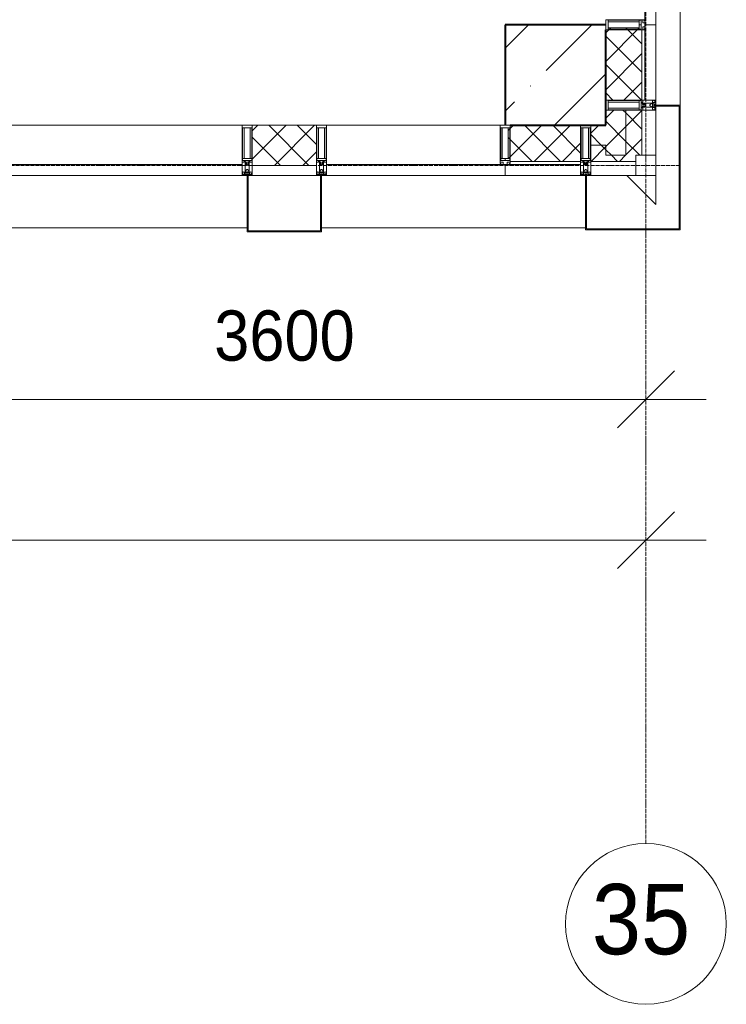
# Model space of a CAD drawing. Header units: millimetres. Extents: x -816133 to 919604, y 87941 to 147341.
# Tile 129 of 201: x -5169 to -1652, y 116400 to 121299. Entities that reach past the tile are written whole.
import ezdxf

# ---------------------------------------------------------------- set-up
doc = ezdxf.new("R2010")
doc.units = ezdxf.units.MM
doc.linetypes.add('ADSK_Линия сетки', pattern=[25, 20, -2.5, 0, -2.5])
doc.linetypes.add('Линия сетки', pattern=[25, 20, -2.5, 0, -2.5])
for name, color, linetype, lineweight in [('A-010-D_DIM', 7, 'Continuous', 9), ('A-200-M_WALL', 7, 'Continuous', 18), ('A-200-M_WALL_PAT', 7, 'Continuous', 40), ('A-214-M_CURT_WALL', 7, 'Continuous', 18), ('A-215-M_CURT_PANEL', 7, 'Continuous', 18), ('A-280-M_COLUMN', 7, 'Continuous', 18), ('S-280-M_COLUMN', 7, 'Continuous', 18), ('Z-030-M_GRID', 7, 'Continuous', 9), ('Z-033_T_GRIDREF', 7, 'Continuous', 20), ('Z-060-M_DETAIL', 7, 'Continuous', 18), ('СС-011-ПОЖ-СИГНАЛИЗАЦИЯ', 1, 'Continuous', 30)]:
    doc.layers.add(name, color=color, linetype=linetype, lineweight=lineweight)
doc.styles.add('Arial', font='arial.ttf', dxfattribs={"width": 0.9, "height": 700})
doc.styles.add('Arial_3', font='arial.ttf', dxfattribs={"width": 0.9, "height": 500})

# ---------------------------------------------------------------- blocks, each defined once
blk = doc.blocks.new('10эт')
at = {"color": 9, "linetype": 'ByBlock', "lineweight": 15}
for p, q in [((358110.3, 118145.2), (358393.1, 118428)), ((358110.3, 117445.2), (358393.1, 117728))]:
    blk.add_line(p, q, dxfattribs=at)
at = {"layer": 'A-010-D_DIM', "color": 9, "lineweight": 20}
for p, q in [((354351.7, 118286.6), (358551.7, 118286.6)), ((358251.7, 118086.6), (358251.7, 117986.6)), ((311151.7, 117586.6), (358551.7, 117586.6)), ((358251.7, 117386.6), (358251.7, 117286.6))]:
    blk.add_line(p, q, dxfattribs=at)
at = {"layer": 'A-200-M_WALL', "color": 9, "lineweight": 9}
for p, q in [((358301.7, 120151.1), (358246.7, 120151.1)), ((358246.7, 119776.1), (358246.7, 120137.1)), ((358301.7, 119776.1), (358301.7, 120151.1)), ((358051.7, 120126.1), (358051.7, 119776.1)), ((358231.7, 119776.1), (358231.7, 120126.1)), ((358051.7, 119776.1), (358301.7, 119776.1)), ((358051.7, 119726.1), (358051.7, 119651.1)), ((358231.7, 119726.1), (358051.7, 119726.1)), ((358151.7, 119501.1), (358151.7, 119726.1)), ((358231.7, 119501.1), (358231.7, 119726.1)), ((356611.7, 119651.1), (356291.7, 119651.1)), ((356291.7, 119651.1), (356291.7, 119451.1)), ((356611.7, 119451.1), (356611.7, 119651.1)), ((357926.7, 119651.1), (357576.7, 119651.1)), ((357926.7, 119401.1), (357926.7, 119651.1)), ((358051.7, 119651.1), (357976.7, 119651.1)), ((357976.7, 119651.1), (357976.7, 119471.1)), ((358051.7, 119551.1), (357976.7, 119551.1)), ((358051.7, 119501.1), (358051.7, 119551.1)), ((358051.7, 119551.1), (358051.7, 119501.1)), ((358151.7, 119501.1), (358051.7, 119501.1)), ((358051.7, 119501.1), (358151.7, 119501.1)), ((358201.7, 119471.1), (358201.7, 119501.1)), ((358201.7, 119501.1), (358231.7, 119501.1)), ((356291.7, 119451.1), (356611.7, 119451.1)), ((357551.7, 119456.1), (357551.7, 119401.1)), ((357926.7, 119456.1), (357565.7, 119456.1)), ((357926.7, 119471.1), (357576.7, 119471.1)), ((357976.7, 119471.1), (358201.7, 119471.1)), ((357551.7, 119401.1), (357926.7, 119401.1))]:
    blk.add_line(p, q, dxfattribs=at)
at = {"layer": 'A-200-M_WALL_PAT', "color": 9, "linetype": 'Continuous', "lineweight": 5}
for p, q in [((358051.7, 120110.1), (358077.8, 120136.2)), ((358051.7, 119968.6), (358217.8, 120134.7)), ((358231.7, 120056.1), (358151.7, 120136.2)), ((358231.7, 119914.7), (358051.7, 120094.7)), ((358051.7, 119827.2), (358231.7, 120007.2)), ((358228.9, 119776.1), (358051.7, 119953.3)), ((358142, 119776.1), (358231.7, 119865.8)), ((358087.5, 119776.1), (358051.7, 119811.9)), ((358051.7, 119685.8), (358092, 119726.1)), ((358151.7, 119711.9), (358137.5, 119726.1)), ((358151.7, 119644.4), (358231.7, 119724.4)), ((358231.7, 119631.9), (358151.7, 119711.9)), ((356291.7, 119622.8), (356319.9, 119651.1)), ((356291.7, 119481.4), (356461.3, 119651.1)), ((356574, 119451.1), (356374, 119651.1)), ((356402.8, 119451.1), (356602.8, 119651.1)), ((356611.7, 119554.8), (356515.5, 119651.1)), ((357566.6, 119625), (357592.7, 119651.1)), ((357568.1, 119485), (357734.1, 119651.1)), ((357826.8, 119471.1), (357646.8, 119651.1)), ((357695.6, 119471.1), (357875.6, 119651.1)), ((357926.7, 119512.6), (357788.3, 119651.1)), ((357976.7, 119610.8), (358017, 119651.1)), ((358151.7, 119570.4), (358051.7, 119670.4)), ((358051.7, 119544.4), (358151.7, 119644.4)), ((356432.6, 119451.1), (356291.7, 119592)), ((358029.7, 119551.1), (357976.7, 119604)), ((357685.4, 119471.1), (357566.6, 119589.8)), ((357837, 119471.1), (357926.7, 119560.8)), ((357978.4, 119471.1), (358051.7, 119544.4)), ((358051.7, 119529), (358029.7, 119551.1)), ((358151.7, 119502.9), (358231.7, 119582.9)), ((358221.1, 119501.1), (358151.7, 119570.4)), ((356544.2, 119451.1), (356611.7, 119518.6)), ((358079.7, 119501.1), (358051.7, 119529)), ((358109.7, 119471.1), (358079.7, 119501.1)), ((358119.8, 119471.1), (358149.8, 119501.1)), ((358149.8, 119501.1), (358151.7, 119502.9))]:
    blk.add_line(p, q, dxfattribs=at)
at = {"layer": 'A-214-M_CURT_WALL', "color": 9, "lineweight": 5, "extrusion": (0, 0, -1)}
for p, q in [((358228.2, 120176.1), (358064.4, 120176.1)), ((358064.4, 120126.1), (358228.2, 120126.1)), ((358301.7, 119776.1), (358051.7, 119776.1)), ((358051.7, 119776.1), (358051.7, 119726.1)), ((358301.7, 119726.1), (358301.7, 119776.1)), ((358051.7, 119726.1), (358301.7, 119726.1)), ((356241.7, 119651.1), (356241.7, 119401.1)), ((356291.7, 119651.1), (356241.7, 119651.1)), ((356291.7, 119401.1), (356291.7, 119651.1)), ((356611.7, 119651.1), (356611.7, 119401.1)), ((356661.7, 119651.1), (356611.7, 119651.1)), ((356661.7, 119401.1), (356661.7, 119651.1)), ((357926.7, 119651.1), (357926.7, 119401.1)), ((357976.7, 119651.1), (357926.7, 119651.1)), ((357976.7, 119401.1), (357976.7, 119651.1)), ((357526.7, 119638.4), (357526.7, 119474.6)), ((357576.7, 119474.6), (357576.7, 119638.4)), ((358301.7, 119501.1), (358201.7, 119501.1)), ((358201.7, 119501.1), (358201.7, 119401.1)), ((358301.7, 119401.1), (358301.7, 119501.1)), ((356241.7, 119401.1), (356266.7, 119401.1)), ((356271.7, 119401.1), (356291.7, 119401.1)), ((356611.7, 119401.1), (356631.7, 119401.1)), ((356636.7, 119401.1), (356661.7, 119401.1)), ((357926.7, 119401.1), (357976.7, 119401.1)), ((358201.7, 119401.1), (358301.7, 119401.1))]:
    blk.add_line(p, q, dxfattribs=at)
at = {"layer": 'A-214-M_CURT_WALL', "color": 9, "lineweight": 5}
for p, q in [((358301.7, 119501.1), (358301.7, 119726.1)), ((356241.7, 119651.1), (354929.2, 119651.1)), ((357526.7, 119651.1), (356661.7, 119651.1)), ((358201.7, 119401.1), (357976.7, 119401.1))]:
    blk.add_line(p, q, dxfattribs=at)
at = {"layer": 'A-215-M_CURT_PANEL', "color": 9, "lineweight": 5}
for p, q in [((358246.7, 120941.1), (358246.7, 120165.1)), ((358301.7, 120151.1), (358301.7, 120941.1)), ((358246.7, 120151.1), (358301.7, 120151.1)), ((356241.7, 119456.1), (354929.2, 119456.1)), ((356241.7, 119401.1), (356241.7, 119456.1)), ((357537.7, 119456.1), (356661.7, 119456.1)), ((356661.7, 119456.1), (356661.7, 119401.1)), ((357551.7, 119401.1), (357551.7, 119456.1)), ((354929.2, 119401.1), (356241.7, 119401.1)), ((356661.7, 119401.1), (357551.7, 119401.1))]:
    blk.add_line(p, q, dxfattribs=at)
at = {"layer": 'A-280-M_COLUMN', "color": 9, "lineweight": 5}
for p, q in [((358421.7, 119751.1), (358421.7, 120966.1)), ((356266.7, 119401.1), (356271.7, 119401.1)), ((356266.7, 119121.1), (356266.7, 119401.1)), ((356271.7, 119401.1), (356271.7, 119126.1)), ((356611.7, 119401.1), (356291.7, 119401.1)), ((356631.7, 119401.1), (356636.7, 119401.1)), ((356631.7, 119126.1), (356631.7, 119401.1)), ((356636.7, 119401.1), (356636.7, 119121.1)), ((358301.7, 119256.1), (358156.7, 119401.1)), ((358301.7, 119401.1), (358301.7, 119256.1)), ((354904.2, 119141.1), (356266.7, 119141.1)), ((356636.7, 119121.1), (356266.7, 119121.1)), ((356271.7, 119126.1), (356631.7, 119126.1)), ((356636.7, 119141.1), (357951.7, 119141.1))]:
    blk.add_line(p, q, dxfattribs=at)
at = {"layer": 'A-280-M_COLUMN', "color": 9, "lineweight": 9}
for p, q in [((358301.7, 119751.1), (358301.7, 119746.1)), ((358421.7, 119751.1), (358301.7, 119751.1)), ((358301.7, 119746.1), (358416.7, 119746.1)), ((358416.7, 119746.1), (358416.7, 119136.1)), ((358421.7, 119136.1), (358421.7, 119751.1)), ((357956.7, 119401.1), (357951.7, 119401.1)), ((357951.7, 119401.1), (357951.7, 119131.1)), ((357956.7, 119136.1), (357956.7, 119401.1)), ((357951.7, 119131.1), (358421.7, 119131.1)), ((358416.7, 119136.1), (357956.7, 119136.1)), ((358421.7, 119131.1), (358421.7, 119136.1))]:
    blk.add_line(p, q, dxfattribs=at)
at = {"layer": 'S-280-M_COLUMN', "color": 9, "linetype": 'Continuous', "lineweight": 9}
for p, q in [((357551.7, 120035), (357667.7, 120151.1)), ((357754.7, 119923.7), (357982.1, 120151.1)), ((357796.4, 119651.1), (358051.7, 119906.4)), ((357676.1, 119845.1), (357678.4, 119847.4)), ((357551.7, 119720.7), (357597.5, 119766.5))]:
    blk.add_line(p, q, dxfattribs=at)
at = {"layer": 'S-280-M_COLUMN', "color": 9, "lineweight": 40}
for p, q in [((358051.7, 120151.1), (357551.7, 120151.1)), ((357551.7, 120151.1), (357551.7, 119651.1)), ((358051.7, 119651.1), (358051.7, 120126.1)), ((357576.7, 119651.1), (358051.7, 119651.1))]:
    blk.add_line(p, q, dxfattribs=at)
at = {"layer": 'Z-030-M_GRID', "color": 9, "linetype": 'Линия сетки'}
blk.add_line((358251.7, 116076.8), (358251.7, 137026.1), dxfattribs=at)
at = {"layer": 'Z-030-M_GRID', "color": 9, "linetype": 'ADSK_Линия сетки'}
blk.add_line((358421.7, 119451.1), (308438.4, 119451.1), dxfattribs=at)
at = {"layer": 'Z-033_T_GRIDREF', "color": 9}
for start, end in [(0, 180), (180, 0)]:
    blk.add_arc((358251.7, 115676.8), 400, start, end, dxfattribs=at)
at = {"layer": 'Z-060-M_DETAIL', "color": 9, "lineweight": 5, "extrusion": (0, 0, -1)}
for p, q in [((358051.7, 120151.1), (358051.7, 120176.1)), ((358051.7, 120176.1), (358064.4, 120176.1)), ((358236.5, 120176.1), (358051.7, 120176.1)), ((358051.7, 120176.1), (358051.7, 120151.1)), ((358051.7, 120126.1), (358051.7, 120151.1)), ((358051.7, 120126.1), (358051.7, 120151.1)), ((358064.4, 120174.1), (358064.4, 120151.1)), ((358064.4, 120174.1), (358064.4, 120151.1)), ((358064.4, 120174.1), (358228.2, 120174.1)), ((358064.4, 120151.1), (358064.4, 120166)), ((358064.4, 120166), (358217.8, 120166)), ((358217.8, 120166), (358064.4, 120166)), ((358064.4, 120136.2), (358064.4, 120151.1)), ((358064.4, 120151.1), (358064.4, 120128.1)), ((358064.4, 120128.1), (358064.4, 120151.1)), ((358217.8, 120136.2), (358064.4, 120136.2)), ((358217.8, 120136.2), (358064.4, 120136.2)), ((358217.8, 120151.1), (358217.8, 120174.1)), ((358217.8, 120174.1), (358228.2, 120174.1)), ((358217.8, 120151.1), (358217.8, 120174.1)), ((358217.8, 120166), (358217.8, 120151.1)), ((358217.8, 120151.1), (358217.8, 120136.2)), ((358217.8, 120128.1), (358217.8, 120151.1)), ((358217.8, 120151.1), (358228.2, 120151.1)), ((358217.8, 120151.1), (358217.8, 120128.1)), ((358228.2, 120151.1), (358217.8, 120151.1)), ((358228.2, 120176.1), (358236.5, 120176.1)), ((358228.2, 120174.1), (358228.2, 120151.1)), ((358228.2, 120151.1), (358228.2, 120174.1)), ((358228.2, 120151.6), (358228.2, 120174.1)), ((358228.2, 120151.1), (358228.2, 120128.1)), ((358228.2, 120128.1), (358228.2, 120151.1)), ((358228.2, 120150.6), (358228.2, 120128.1)), ((358236.5, 120176.1), (358241.5, 120176.1)), ((358236.5, 120161.1), (358236.5, 120176.1)), ((358236.5, 120176.1), (358241.5, 120176.1)), ((358236.5, 120176.1), (358236.5, 120161.1)), ((358236.5, 120161.1), (358236.5, 120176.1)), ((358246.7, 120161.1), (358236.5, 120161.1)), ((358236.5, 120161.1), (358246.7, 120161.1)), ((358246.7, 120161.1), (358236.5, 120161.1)), ((358236.5, 120141.1), (358246.7, 120141.1)), ((358236.5, 120126.1), (358236.5, 120141.1)), ((358246.7, 120141.1), (358236.5, 120141.1)), ((358236.5, 120141.1), (358236.5, 120126.1)), ((358236.5, 120141.1), (358236.5, 120126.1)), ((358246.7, 120141.1), (358236.5, 120141.1)), ((358246.7, 120161.1), (358246.7, 120165.1)), ((358246.7, 120165.1), (358246.7, 120161.1)), ((358246.7, 120161.1), (358246.7, 120151.1)), ((358246.7, 120151.1), (358246.7, 120161.1)), ((358246.7, 120151.1), (358246.7, 120141.1)), ((358246.7, 120151.1), (358246.7, 120141.1)), ((358246.7, 120141.1), (358246.7, 120137.1)), ((358246.7, 120141.1), (358246.7, 120137.1)), ((358064.4, 120126.1), (358051.7, 120126.1)), ((358236.5, 120126.1), (358051.7, 120126.1)), ((358064.4, 120128.1), (358228.2, 120128.1)), ((358228.2, 120128.1), (358217.8, 120128.1)), ((358236.5, 120126.1), (358228.2, 120126.1)), ((358236.5, 120126.1), (358241.5, 120126.1)), ((358241.5, 120126.1), (358236.5, 120126.1)), ((358236.5, 119776.1), (358051.7, 119776.1)), ((358051.7, 119776.1), (358051.7, 119751.1)), ((358051.7, 119726.1), (358051.7, 119751.1)), ((358064.4, 119774.1), (358064.4, 119751.1)), ((358064.4, 119774.1), (358228.2, 119774.1)), ((358217.8, 119766), (358064.4, 119766)), ((358064.4, 119728.1), (358064.4, 119751.1)), ((358217.8, 119751.1), (358217.8, 119774.1)), ((358217.8, 119751.1), (358217.8, 119728.1)), ((358228.2, 119751.6), (358228.2, 119774.1)), ((358228.2, 119750.6), (358228.2, 119728.1)), ((358230.5, 119765.1), (358236.5, 119765.1)), ((358230.5, 119761.1), (358230.5, 119765.1)), ((358248.7, 119761.1), (358230.5, 119761.1)), ((358230.5, 119741.1), (358230.5, 119737.1)), ((358248.7, 119741.1), (358230.5, 119741.1)), ((358236.5, 119758.1), (358234.5, 119756.9)), ((358234.5, 119755.2), (358234.5, 119756.9)), ((358234.5, 119755.2), (358236.7, 119754)), ((358234.5, 119746.9), (358236.7, 119748.1)), ((358234.5, 119746.9), (358234.5, 119745.2)), ((358236.5, 119744), (358234.5, 119745.2)), ((358236.5, 119765.1), (358236.5, 119776.1)), ((358236.5, 119758.1), (358247.1, 119758.1)), ((358236.5, 119744), (358247.1, 119744)), ((358236.7, 119754), (358247.1, 119754)), ((358236.7, 119748.1), (358247.1, 119748.1)), ((358248.7, 119759.8), (358247.1, 119758.1)), ((358248.7, 119752.4), (358247.1, 119754)), ((358248.7, 119749.8), (358247.1, 119748.1)), ((358248.7, 119742.4), (358247.1, 119744)), ((358248.7, 119759.8), (358248.7, 119761.1)), ((358248.7, 119761.1), (358284.7, 119761.1)), ((358248.7, 119751.1), (358248.7, 119752.4)), ((358248.7, 119751.1), (358248.7, 119749.8)), ((358248.7, 119742.4), (358248.7, 119741.1)), ((358248.7, 119741.1), (358284.7, 119741.1)), ((358278.7, 119759.6), (358271.7, 119752.6)), ((358271.7, 119752.6), (358271.7, 119751.1)), ((358271.7, 119749.5), (358271.7, 119751.1)), ((358278.7, 119742.6), (358271.7, 119749.5)), ((358283.3, 119759.6), (358278.7, 119759.6)), ((358283.3, 119742.6), (358278.7, 119742.6)), ((358283.3, 119758.6), (358283.3, 119759.6)), ((358284.7, 119758.6), (358283.3, 119758.6)), ((358283.3, 119743.6), (358283.3, 119742.6)), ((358284.7, 119743.6), (358283.3, 119743.6)), ((358283.7, 119758.4), (358285.1, 119758.4)), ((358283.7, 119753.7), (358283.7, 119758.4)), ((358283.7, 119753.7), (358284.9, 119753.7)), ((358283.7, 119748.4), (358284.9, 119748.4)), ((358283.7, 119748.4), (358283.7, 119743.7)), ((358283.7, 119743.7), (358285.1, 119743.7)), ((358284.1, 119770), (358285.7, 119772.4)), ((358285.1, 119769.4), (358284.1, 119770)), ((358284.7, 119773.4), (358284.7, 119774.9)), ((358284.7, 119774.9), (358287.1, 119774.9)), ((358284.7, 119773.4), (358285.7, 119773.4)), ((358284.7, 119761.1), (358284.7, 119758.6)), ((358284.7, 119741.1), (358284.7, 119743.6)), ((358284.9, 119753.7), (358284.9, 119751.1)), ((358284.9, 119748.4), (358284.9, 119751.1)), ((358286.9, 119751.1), (358284.9, 119751.1)), ((358286.9, 119751.1), (358284.9, 119751.1)), ((358285.1, 119758.4), (358285.1, 119769.4)), ((358285.1, 119743.7), (358285.1, 119732.7)), ((358285.7, 119773.4), (358285.7, 119772.4)), ((358292.7, 119763.3), (358286.9, 119763.3)), ((358286.9, 119763.3), (358286.9, 119751.1)), ((358286.9, 119738.9), (358286.9, 119751.1)), ((358292.7, 119738.9), (358286.9, 119738.9)), ((358287.1, 119774.9), (358287.5, 119776.1)), ((358291.1, 119773.6), (358287.1, 119774.9)), ((358301.7, 119776.1), (358287.5, 119776.1)), ((358294.1, 119763.7), (358290.3, 119762.4)), ((358290.5, 119761.6), (358290.3, 119762.3)), ((358290.5, 119740.6), (358290.3, 119739.8)), ((358294.1, 119738.4), (358290.3, 119739.7)), ((358300.2, 119761.6), (358290.5, 119761.6)), ((358300.2, 119740.6), (358290.5, 119740.6)), ((358291.1, 119773.6), (358291.8, 119774.8)), ((358291.6, 119774.3), (358293.7, 119773.6)), ((358300.4, 119774.8), (358291.8, 119774.8)), ((358293.7, 119773.6), (358297.2, 119773.6)), ((358293.7, 119751.1), (358293.7, 119755.9)), ((358300.2, 119755.9), (358293.7, 119755.9)), ((358301.7, 119751.1), (358293.7, 119751.1)), ((358293.7, 119751.1), (358293.7, 119746.3)), ((358301.7, 119751.1), (358293.7, 119751.1)), ((358300.2, 119746.3), (358293.7, 119746.3)), ((358294.1, 119763.7), (358294.8, 119762.9)), ((358294.1, 119738.4), (358294.8, 119739.3)), ((358297.2, 119764.2), (358294.5, 119763.2)), ((358297.2, 119737.9), (358294.5, 119738.9)), ((358300.4, 119762.9), (358294.8, 119762.9)), ((358300.4, 119739.3), (358294.8, 119739.3)), ((358297.2, 119772.4), (358295.2, 119772.4)), ((358295.2, 119772.4), (358295.2, 119765.3)), ((358295.2, 119765.3), (358297.2, 119765.3)), ((358297.2, 119772.4), (358297.2, 119773.6)), ((358297.2, 119764.2), (358297.2, 119765.3)), ((358300.2, 119755.9), (358300.2, 119761.6)), ((358300.2, 119746.3), (358300.2, 119740.6)), ((358300.4, 119774.8), (358300.4, 119762.9)), ((358300.4, 119727.4), (358300.4, 119739.3)), ((358301.7, 119776.1), (358301.7, 119751.1)), ((358301.7, 119726.1), (358301.7, 119751.1)), ((358236.5, 119726.1), (358051.7, 119726.1)), ((358217.8, 119736.2), (358064.4, 119736.2)), ((358064.4, 119728.1), (358228.2, 119728.1)), ((358230.5, 119737.1), (358236.5, 119737.1)), ((358236.5, 119737.1), (358236.5, 119726.1)), ((358285.1, 119732.7), (358284.1, 119732.1)), ((358284.1, 119732.1), (358285.7, 119729.7)), ((358284.7, 119728.7), (358285.7, 119728.7)), ((358284.7, 119728.7), (358284.7, 119727.2)), ((358284.7, 119727.2), (358287.1, 119727.2)), ((358285.7, 119728.7), (358285.7, 119729.7)), ((358291.1, 119728.5), (358287.1, 119727.2)), ((358287.1, 119727.2), (358287.5, 119726.1)), ((358301.7, 119726.1), (358287.5, 119726.1)), ((358291.1, 119728.5), (358291.8, 119727.4)), ((358291.6, 119727.8), (358293.7, 119728.6)), ((358300.4, 119727.4), (358291.8, 119727.4)), ((358293.7, 119728.6), (358297.2, 119728.6)), ((358295.2, 119729.8), (358295.2, 119736.9)), ((358295.2, 119736.9), (358297.2, 119736.9)), ((358297.2, 119729.8), (358295.2, 119729.8)), ((358297.2, 119737.9), (358297.2, 119736.9)), ((358297.2, 119729.8), (358297.2, 119728.6))]:
    blk.add_line(p, q, dxfattribs=at)
at = {"layer": 'Z-060-M_DETAIL', "color": 9, "lineweight": 5}
for p, q in [((356241.7, 119466.3), (356241.7, 119651.1)), ((356241.7, 119651.1), (356266.7, 119651.1)), ((356291.7, 119651.1), (356266.7, 119651.1)), ((356291.7, 119466.3), (356291.7, 119651.1)), ((356611.7, 119466.3), (356611.7, 119651.1)), ((356611.7, 119651.1), (356636.7, 119651.1)), ((356661.7, 119651.1), (356636.7, 119651.1)), ((356661.7, 119466.3), (356661.7, 119651.1)), ((357551.7, 119651.1), (357526.7, 119651.1)), ((357526.7, 119651.1), (357526.7, 119638.4)), ((357526.7, 119466.3), (357526.7, 119651.1)), ((357526.7, 119651.1), (357551.7, 119651.1)), ((357576.7, 119651.1), (357551.7, 119651.1)), ((357576.7, 119651.1), (357551.7, 119651.1)), ((357576.7, 119638.4), (357576.7, 119651.1)), ((357576.7, 119466.3), (357576.7, 119651.1)), ((357926.7, 119466.3), (357926.7, 119651.1)), ((357926.7, 119651.1), (357951.7, 119651.1)), ((357976.7, 119651.1), (357951.7, 119651.1)), ((357976.7, 119466.3), (357976.7, 119651.1)), ((356243.7, 119638.4), (356266.7, 119638.4)), ((356243.7, 119638.4), (356243.7, 119474.6)), ((356251.8, 119485), (356251.8, 119638.4)), ((356289.7, 119638.4), (356266.7, 119638.4)), ((356281.6, 119485), (356281.6, 119638.4)), ((356289.7, 119638.4), (356289.7, 119474.6)), ((356613.7, 119638.4), (356636.7, 119638.4)), ((356613.7, 119638.4), (356613.7, 119474.6)), ((356621.8, 119485), (356621.8, 119638.4)), ((356659.7, 119638.4), (356636.7, 119638.4)), ((356651.6, 119485), (356651.6, 119638.4)), ((356659.7, 119638.4), (356659.7, 119474.6)), ((357528.7, 119638.4), (357551.7, 119638.4)), ((357528.7, 119638.4), (357551.7, 119638.4)), ((357528.7, 119638.4), (357528.7, 119474.6)), ((357551.7, 119638.4), (357536.8, 119638.4)), ((357536.8, 119638.4), (357536.8, 119485)), ((357536.8, 119485), (357536.8, 119638.4)), ((357566.6, 119638.4), (357551.7, 119638.4)), ((357551.7, 119638.4), (357574.7, 119638.4)), ((357574.7, 119638.4), (357551.7, 119638.4)), ((357566.6, 119485), (357566.6, 119638.4)), ((357566.6, 119485), (357566.6, 119638.4)), ((357574.7, 119638.4), (357574.7, 119474.6)), ((357928.7, 119638.4), (357951.7, 119638.4)), ((357928.7, 119638.4), (357928.7, 119474.6)), ((357936.8, 119485), (357936.8, 119638.4)), ((357974.7, 119638.4), (357951.7, 119638.4)), ((357966.6, 119485), (357966.6, 119638.4)), ((357974.7, 119638.4), (357974.7, 119474.6)), ((356252.7, 119466.3), (356241.7, 119466.3)), ((356266.7, 119485), (356243.7, 119485)), ((356266.2, 119474.6), (356243.7, 119474.6)), ((356252.7, 119472.3), (356252.7, 119466.3)), ((356256.7, 119472.3), (356252.7, 119472.3)), ((356256.7, 119454.1), (356256.7, 119472.3)), ((356258, 119454.1), (356256.7, 119454.1)), ((356256.7, 119454.1), (356256.7, 119418.1)), ((356258, 119454.1), (356259.7, 119455.7)), ((356259.7, 119466.3), (356260.9, 119468.3)), ((356259.7, 119466.3), (356259.7, 119455.7)), ((356262.6, 119468.3), (356260.9, 119468.3)), ((356262.6, 119468.3), (356263.8, 119466.1)), ((356263.8, 119466.1), (356263.8, 119455.7)), ((356265.4, 119454.1), (356263.8, 119455.7)), ((356266.7, 119454.1), (356265.4, 119454.1)), ((356266.7, 119485), (356289.7, 119485)), ((356266.7, 119454.1), (356268, 119454.1)), ((356267.2, 119474.6), (356289.7, 119474.6)), ((356268, 119454.1), (356269.6, 119455.7)), ((356270.9, 119468.3), (356269.6, 119466.1)), ((356269.6, 119466.1), (356269.6, 119455.7)), ((356270.9, 119468.3), (356272.6, 119468.3)), ((356273.8, 119466.3), (356272.6, 119468.3)), ((356273.8, 119466.3), (356273.8, 119455.7)), ((356275.4, 119454.1), (356273.8, 119455.7)), ((356275.4, 119454.1), (356276.7, 119454.1)), ((356276.7, 119472.3), (356280.7, 119472.3)), ((356276.7, 119454.1), (356276.7, 119472.3)), ((356276.7, 119454.1), (356276.7, 119418.1)), ((356280.7, 119472.3), (356280.7, 119466.3)), ((356280.7, 119466.3), (356291.7, 119466.3)), ((356622.7, 119466.3), (356611.7, 119466.3)), ((356636.7, 119485), (356613.7, 119485)), ((356636.2, 119474.6), (356613.7, 119474.6)), ((356622.7, 119472.3), (356622.7, 119466.3)), ((356626.7, 119472.3), (356622.7, 119472.3)), ((356626.7, 119454.1), (356626.7, 119472.3)), ((356628, 119454.1), (356626.7, 119454.1)), ((356626.7, 119454.1), (356626.7, 119418.1)), ((356628, 119454.1), (356629.7, 119455.7)), ((356629.7, 119466.3), (356630.9, 119468.3)), ((356629.7, 119466.3), (356629.7, 119455.7)), ((356632.6, 119468.3), (356630.9, 119468.3)), ((356632.6, 119468.3), (356633.8, 119466.1)), ((356633.8, 119466.1), (356633.8, 119455.7)), ((356635.4, 119454.1), (356633.8, 119455.7)), ((356636.7, 119454.1), (356635.4, 119454.1)), ((356636.7, 119485), (356659.7, 119485)), ((356636.7, 119454.1), (356638, 119454.1)), ((356637.2, 119474.6), (356659.7, 119474.6)), ((356638, 119454.1), (356639.6, 119455.7)), ((356640.9, 119468.3), (356639.6, 119466.1)), ((356639.6, 119466.1), (356639.6, 119455.7)), ((356640.9, 119468.3), (356642.6, 119468.3)), ((356643.8, 119466.3), (356642.6, 119468.3)), ((356643.8, 119466.3), (356643.8, 119455.7)), ((356645.4, 119454.1), (356643.8, 119455.7)), ((356645.4, 119454.1), (356646.7, 119454.1)), ((356646.7, 119472.3), (356650.7, 119472.3)), ((356646.7, 119454.1), (356646.7, 119472.3)), ((356646.7, 119454.1), (356646.7, 119418.1)), ((356650.7, 119472.3), (356650.7, 119466.3)), ((356650.7, 119466.3), (356661.7, 119466.3)), ((357526.7, 119474.6), (357526.7, 119466.3)), ((357526.7, 119466.3), (357526.7, 119461.3)), ((357541.7, 119466.3), (357526.7, 119466.3)), ((357526.7, 119466.3), (357526.7, 119461.3)), ((357526.7, 119466.3), (357541.7, 119466.3)), ((357541.7, 119466.3), (357526.7, 119466.3)), ((357551.7, 119485), (357528.7, 119485)), ((357528.7, 119485), (357528.7, 119474.6)), ((357551.7, 119485), (357528.7, 119485)), ((357528.7, 119474.6), (357551.7, 119474.6)), ((357551.7, 119474.6), (357528.7, 119474.6)), ((357551.2, 119474.6), (357528.7, 119474.6)), ((357536.8, 119485), (357551.7, 119485)), ((357541.7, 119456.1), (357537.7, 119456.1)), ((357537.7, 119456.1), (357541.7, 119456.1)), ((357541.7, 119456.1), (357541.7, 119466.3)), ((357541.7, 119466.3), (357541.7, 119456.1)), ((357541.7, 119456.1), (357541.7, 119466.3)), ((357541.7, 119456.1), (357551.7, 119456.1)), ((357551.7, 119456.1), (357541.7, 119456.1)), ((357551.7, 119485), (357566.6, 119485)), ((357574.7, 119485), (357551.7, 119485)), ((357551.7, 119485), (357551.7, 119474.6)), ((357551.7, 119485), (357574.7, 119485)), ((357551.7, 119474.6), (357551.7, 119485)), ((357551.7, 119474.6), (357574.7, 119474.6)), ((357574.7, 119474.6), (357551.7, 119474.6)), ((357551.7, 119456.1), (357561.7, 119456.1)), ((357551.7, 119456.1), (357561.7, 119456.1)), ((357552.2, 119474.6), (357574.7, 119474.6)), ((357561.7, 119466.3), (357561.7, 119456.1)), ((357576.7, 119466.3), (357561.7, 119466.3)), ((357561.7, 119456.1), (357561.7, 119466.3)), ((357561.7, 119466.3), (357576.7, 119466.3)), ((357561.7, 119466.3), (357576.7, 119466.3)), ((357561.7, 119456.1), (357561.7, 119466.3)), ((357561.7, 119456.1), (357565.7, 119456.1)), ((357561.7, 119456.1), (357565.7, 119456.1)), ((357574.7, 119474.6), (357574.7, 119485)), ((357576.7, 119466.3), (357576.7, 119474.6)), ((357576.7, 119466.3), (357576.7, 119461.3)), ((357576.7, 119461.3), (357576.7, 119466.3)), ((357937.7, 119466.3), (357926.7, 119466.3)), ((357951.7, 119485), (357928.7, 119485)), ((357951.2, 119474.6), (357928.7, 119474.6)), ((357937.7, 119472.3), (357937.7, 119466.3)), ((357941.7, 119472.3), (357937.7, 119472.3)), ((357941.7, 119454.1), (357941.7, 119472.3)), ((357943, 119454.1), (357941.7, 119454.1)), ((357941.7, 119454.1), (357941.7, 119418.1)), ((357943, 119454.1), (357944.7, 119455.7)), ((357944.7, 119466.3), (357945.9, 119468.3)), ((357944.7, 119466.3), (357944.7, 119455.7)), ((357947.6, 119468.3), (357945.9, 119468.3)), ((357947.6, 119468.3), (357948.8, 119466.1)), ((357948.8, 119466.1), (357948.8, 119455.7)), ((357950.4, 119454.1), (357948.8, 119455.7)), ((357951.7, 119454.1), (357950.4, 119454.1)), ((357951.7, 119485), (357974.7, 119485)), ((357951.7, 119454.1), (357953, 119454.1)), ((357952.2, 119474.6), (357974.7, 119474.6)), ((357953, 119454.1), (357954.6, 119455.7)), ((357955.9, 119468.3), (357954.6, 119466.1)), ((357954.6, 119466.1), (357954.6, 119455.7)), ((357955.9, 119468.3), (357957.6, 119468.3)), ((357958.8, 119466.3), (357957.6, 119468.3)), ((357958.8, 119466.3), (357958.8, 119455.7)), ((357960.4, 119454.1), (357958.8, 119455.7)), ((357960.4, 119454.1), (357961.7, 119454.1)), ((357961.7, 119472.3), (357965.7, 119472.3)), ((357961.7, 119454.1), (357961.7, 119472.3)), ((357961.7, 119454.1), (357961.7, 119418.1)), ((357965.7, 119472.3), (357965.7, 119466.3)), ((357965.7, 119466.3), (357976.7, 119466.3)), ((356242.9, 119415.6), (356241.7, 119415.3)), ((356241.7, 119401.1), (356241.7, 119415.3)), ((356241.7, 119401.1), (356266.7, 119401.1)), ((356244.4, 119418.1), (356242.9, 119418.1)), ((356242.9, 119418.1), (356242.9, 119415.6)), ((356244.2, 119411.6), (356242.9, 119415.6)), ((356244.2, 119411.6), (356243, 119410.9)), ((356243, 119402.4), (356243, 119410.9)), ((356243, 119402.4), (356254.9, 119402.4)), ((356243.5, 119411.2), (356244.2, 119409)), ((356244.2, 119409), (356244.2, 119405.5)), ((356245.4, 119405.5), (356244.2, 119405.5)), ((356244.4, 119418.1), (356244.4, 119417.1)), ((356244.4, 119417.1), (356245.4, 119417.1)), ((356247.7, 119418.7), (356245.4, 119417.1)), ((356245.4, 119405.5), (356245.4, 119407.6)), ((356245.4, 119407.6), (356252.5, 119407.6)), ((356248.3, 119417.7), (356247.7, 119418.7)), ((356259.3, 119417.7), (356248.3, 119417.7)), ((356252.5, 119407.6), (356252.5, 119405.5)), ((356253.5, 119405.5), (356252.5, 119405.5)), ((356253.5, 119405.5), (356254.5, 119408.3)), ((356254, 119408.7), (356255.4, 119412.4)), ((356254, 119408.7), (356254.9, 119407.9)), ((356254.5, 119410.1), (356254.5, 119415.9)), ((356254.5, 119415.9), (356266.7, 119415.9)), ((356254.9, 119402.4), (356254.9, 119407.9)), ((356256.2, 119412.3), (356255.5, 119412.4)), ((356256.2, 119402.6), (356256.2, 119412.3)), ((356261.9, 119402.6), (356256.2, 119402.6)), ((356256.7, 119418.1), (356259.2, 119418.1)), ((356258.2, 119424), (356265.2, 119431)), ((356258.2, 119419.5), (356258.2, 119424)), ((356259.2, 119419.5), (356258.2, 119419.5)), ((356259.2, 119418.1), (356259.2, 119419.5)), ((356259.3, 119419.1), (356259.3, 119417.7)), ((356264.1, 119419.1), (356259.3, 119419.1)), ((356266.7, 119409.1), (356261.9, 119409.1)), ((356261.9, 119402.6), (356261.9, 119409.1)), ((356264.1, 119419.1), (356264.1, 119417.9)), ((356264.1, 119417.9), (356266.7, 119417.9)), ((356265.2, 119431), (356266.7, 119431)), ((356268.2, 119431), (356266.7, 119431)), ((356269.3, 119417.9), (356266.7, 119417.9)), ((356266.7, 119415.9), (356266.7, 119417.9)), ((356266.7, 119415.9), (356266.7, 119417.9)), ((356278.9, 119415.9), (356266.7, 119415.9)), ((356266.7, 119401.1), (356266.7, 119409.1)), ((356266.7, 119409.1), (356271.5, 119409.1)), ((356266.7, 119401.1), (356266.7, 119409.1)), ((356291.7, 119401.1), (356266.7, 119401.1)), ((356275.2, 119424), (356268.2, 119431)), ((356269.3, 119419.1), (356269.3, 119417.9)), ((356269.3, 119419.1), (356274.1, 119419.1)), ((356271.5, 119402.6), (356271.5, 119409.1)), ((356271.5, 119402.6), (356277.2, 119402.6)), ((356274.1, 119419.1), (356274.1, 119417.7)), ((356274.1, 119417.7), (356285.1, 119417.7)), ((356274.2, 119419.5), (356275.2, 119419.5)), ((356274.2, 119418.1), (356274.2, 119419.5)), ((356276.7, 119418.1), (356274.2, 119418.1)), ((356275.2, 119419.5), (356275.2, 119424)), ((356277.2, 119412.3), (356278, 119412.4)), ((356277.2, 119402.6), (356277.2, 119412.3)), ((356279.4, 119408.7), (356278.1, 119412.4)), ((356279.4, 119408.7), (356278.5, 119407.9)), ((356278.5, 119402.4), (356278.5, 119407.9)), ((356290.4, 119402.4), (356278.5, 119402.4)), ((356278.9, 119410.1), (356278.9, 119415.9)), ((356279.9, 119405.5), (356278.9, 119408.3)), ((356279.9, 119405.5), (356280.9, 119405.5)), ((356288, 119407.6), (356280.9, 119407.6)), ((356280.9, 119407.6), (356280.9, 119405.5)), ((356285.1, 119417.7), (356285.7, 119418.7)), ((356285.7, 119418.7), (356288, 119417.1)), ((356289, 119417.1), (356288, 119417.1)), ((356288, 119405.5), (356288, 119407.6)), ((356288, 119405.5), (356289.2, 119405.5)), ((356289, 119418.1), (356289, 119417.1)), ((356289, 119418.1), (356290.6, 119418.1)), ((356289.2, 119411.6), (356290.6, 119415.6)), ((356289.2, 119411.6), (356290.4, 119410.9)), ((356289.9, 119411.2), (356289.2, 119409)), ((356289.2, 119409), (356289.2, 119405.5)), ((356290.4, 119402.4), (356290.4, 119410.9)), ((356290.6, 119418.1), (356290.6, 119415.6)), ((356290.6, 119415.6), (356291.7, 119415.3)), ((356291.7, 119401.1), (356291.7, 119415.3)), ((356612.9, 119415.6), (356611.7, 119415.3)), ((356611.7, 119401.1), (356611.7, 119415.3)), ((356611.7, 119401.1), (356636.7, 119401.1)), ((356614.4, 119418.1), (356612.9, 119418.1)), ((356612.9, 119418.1), (356612.9, 119415.6)), ((356614.2, 119411.6), (356612.9, 119415.6)), ((356614.2, 119411.6), (356613, 119410.9)), ((356613, 119402.4), (356613, 119410.9)), ((356613, 119402.4), (356624.9, 119402.4)), ((356613.5, 119411.2), (356614.2, 119409)), ((356614.2, 119409), (356614.2, 119405.5)), ((356615.4, 119405.5), (356614.2, 119405.5)), ((356614.4, 119418.1), (356614.4, 119417.1)), ((356614.4, 119417.1), (356615.4, 119417.1)), ((356617.7, 119418.7), (356615.4, 119417.1)), ((356615.4, 119405.5), (356615.4, 119407.6)), ((356615.4, 119407.6), (356622.5, 119407.6)), ((356618.3, 119417.7), (356617.7, 119418.7)), ((356629.3, 119417.7), (356618.3, 119417.7)), ((356622.5, 119407.6), (356622.5, 119405.5)), ((356623.5, 119405.5), (356622.5, 119405.5)), ((356623.5, 119405.5), (356624.5, 119408.3)), ((356624, 119408.7), (356625.4, 119412.4)), ((356624, 119408.7), (356624.9, 119407.9)), ((356624.5, 119410.1), (356624.5, 119415.9)), ((356624.5, 119415.9), (356636.7, 119415.9)), ((356624.9, 119402.4), (356624.9, 119407.9)), ((356626.2, 119412.3), (356625.5, 119412.4)), ((356626.2, 119402.6), (356626.2, 119412.3)), ((356631.9, 119402.6), (356626.2, 119402.6)), ((356626.7, 119418.1), (356629.2, 119418.1)), ((356628.2, 119424), (356635.2, 119431)), ((356628.2, 119419.5), (356628.2, 119424)), ((356629.2, 119419.5), (356628.2, 119419.5)), ((356629.2, 119418.1), (356629.2, 119419.5)), ((356629.3, 119419.1), (356629.3, 119417.7)), ((356634.1, 119419.1), (356629.3, 119419.1)), ((356636.7, 119409.1), (356631.9, 119409.1)), ((356631.9, 119402.6), (356631.9, 119409.1)), ((356634.1, 119419.1), (356634.1, 119417.9)), ((356634.1, 119417.9), (356636.7, 119417.9)), ((356635.2, 119431), (356636.7, 119431)), ((356638.2, 119431), (356636.7, 119431)), ((356639.3, 119417.9), (356636.7, 119417.9)), ((356636.7, 119415.9), (356636.7, 119417.9)), ((356636.7, 119415.9), (356636.7, 119417.9)), ((356648.9, 119415.9), (356636.7, 119415.9)), ((356636.7, 119401.1), (356636.7, 119409.1)), ((356636.7, 119409.1), (356641.5, 119409.1)), ((356636.7, 119401.1), (356636.7, 119409.1)), ((356661.7, 119401.1), (356636.7, 119401.1)), ((356645.2, 119424), (356638.2, 119431)), ((356639.3, 119419.1), (356639.3, 119417.9)), ((356639.3, 119419.1), (356644.1, 119419.1)), ((356641.5, 119402.6), (356641.5, 119409.1)), ((356641.5, 119402.6), (356647.2, 119402.6)), ((356644.1, 119419.1), (356644.1, 119417.7)), ((356644.1, 119417.7), (356655.1, 119417.7)), ((356644.2, 119419.5), (356645.2, 119419.5)), ((356644.2, 119418.1), (356644.2, 119419.5)), ((356646.7, 119418.1), (356644.2, 119418.1)), ((356645.2, 119419.5), (356645.2, 119424)), ((356647.2, 119412.3), (356648, 119412.4)), ((356647.2, 119402.6), (356647.2, 119412.3)), ((356649.4, 119408.7), (356648.1, 119412.4)), ((356649.4, 119408.7), (356648.5, 119407.9)), ((356648.5, 119402.4), (356648.5, 119407.9)), ((356660.4, 119402.4), (356648.5, 119402.4)), ((356648.9, 119410.1), (356648.9, 119415.9)), ((356649.9, 119405.5), (356648.9, 119408.3)), ((356649.9, 119405.5), (356650.9, 119405.5)), ((356658, 119407.6), (356650.9, 119407.6)), ((356650.9, 119407.6), (356650.9, 119405.5)), ((356655.1, 119417.7), (356655.7, 119418.7)), ((356655.7, 119418.7), (356658, 119417.1)), ((356659, 119417.1), (356658, 119417.1)), ((356658, 119405.5), (356658, 119407.6)), ((356658, 119405.5), (356659.2, 119405.5)), ((356659, 119418.1), (356659, 119417.1)), ((356659, 119418.1), (356660.6, 119418.1)), ((356659.2, 119411.6), (356660.6, 119415.6)), ((356659.2, 119411.6), (356660.4, 119410.9)), ((356659.9, 119411.2), (356659.2, 119409)), ((356659.2, 119409), (356659.2, 119405.5)), ((356660.4, 119402.4), (356660.4, 119410.9)), ((356660.6, 119418.1), (356660.6, 119415.6)), ((356660.6, 119415.6), (356661.7, 119415.3)), ((356661.7, 119401.1), (356661.7, 119415.3)), ((357927.9, 119415.6), (357926.7, 119415.3)), ((357926.7, 119401.1), (357926.7, 119415.3)), ((357926.7, 119401.1), (357951.7, 119401.1)), ((357929.4, 119418.1), (357927.9, 119418.1)), ((357927.9, 119418.1), (357927.9, 119415.6)), ((357929.2, 119411.6), (357927.9, 119415.6)), ((357929.2, 119411.6), (357928, 119410.9)), ((357928, 119402.4), (357928, 119410.9)), ((357928, 119402.4), (357939.9, 119402.4)), ((357928.5, 119411.2), (357929.2, 119409)), ((357929.2, 119409), (357929.2, 119405.5)), ((357930.4, 119405.5), (357929.2, 119405.5)), ((357929.4, 119418.1), (357929.4, 119417.1)), ((357929.4, 119417.1), (357930.4, 119417.1)), ((357932.7, 119418.7), (357930.4, 119417.1)), ((357930.4, 119405.5), (357930.4, 119407.6)), ((357930.4, 119407.6), (357937.5, 119407.6)), ((357933.3, 119417.7), (357932.7, 119418.7)), ((357944.3, 119417.7), (357933.3, 119417.7)), ((357937.5, 119407.6), (357937.5, 119405.5)), ((357938.5, 119405.5), (357937.5, 119405.5)), ((357938.5, 119405.5), (357939.5, 119408.3)), ((357939, 119408.7), (357940.4, 119412.4)), ((357939, 119408.7), (357939.9, 119407.9)), ((357939.5, 119410.1), (357939.5, 119415.9)), ((357939.5, 119415.9), (357951.7, 119415.9)), ((357939.9, 119402.4), (357939.9, 119407.9)), ((357941.2, 119412.3), (357940.5, 119412.4)), ((357941.2, 119402.6), (357941.2, 119412.3)), ((357946.9, 119402.6), (357941.2, 119402.6)), ((357941.7, 119418.1), (357944.2, 119418.1)), ((357943.2, 119424), (357950.2, 119431)), ((357943.2, 119419.5), (357943.2, 119424)), ((357944.2, 119419.5), (357943.2, 119419.5)), ((357944.2, 119418.1), (357944.2, 119419.5)), ((357944.3, 119419.1), (357944.3, 119417.7)), ((357949.1, 119419.1), (357944.3, 119419.1)), ((357951.7, 119409.1), (357946.9, 119409.1)), ((357946.9, 119402.6), (357946.9, 119409.1)), ((357949.1, 119419.1), (357949.1, 119417.9)), ((357949.1, 119417.9), (357951.7, 119417.9)), ((357950.2, 119431), (357951.7, 119431)), ((357953.2, 119431), (357951.7, 119431)), ((357954.3, 119417.9), (357951.7, 119417.9)), ((357951.7, 119415.9), (357951.7, 119417.9)), ((357951.7, 119415.9), (357951.7, 119417.9)), ((357963.9, 119415.9), (357951.7, 119415.9)), ((357951.7, 119401.1), (357951.7, 119409.1)), ((357951.7, 119409.1), (357956.5, 119409.1)), ((357951.7, 119401.1), (357951.7, 119409.1)), ((357976.7, 119401.1), (357951.7, 119401.1)), ((357960.2, 119424), (357953.2, 119431)), ((357954.3, 119419.1), (357954.3, 119417.9)), ((357954.3, 119419.1), (357959.1, 119419.1)), ((357956.5, 119402.6), (357956.5, 119409.1)), ((357956.5, 119402.6), (357962.2, 119402.6)), ((357959.1, 119419.1), (357959.1, 119417.7)), ((357959.1, 119417.7), (357970.1, 119417.7)), ((357959.2, 119419.5), (357960.2, 119419.5)), ((357959.2, 119418.1), (357959.2, 119419.5)), ((357961.7, 119418.1), (357959.2, 119418.1)), ((357960.2, 119419.5), (357960.2, 119424)), ((357962.2, 119412.3), (357963, 119412.4)), ((357962.2, 119402.6), (357962.2, 119412.3)), ((357964.4, 119408.7), (357963.1, 119412.4)), ((357964.4, 119408.7), (357963.5, 119407.9)), ((357963.5, 119402.4), (357963.5, 119407.9)), ((357975.4, 119402.4), (357963.5, 119402.4)), ((357963.9, 119410.1), (357963.9, 119415.9)), ((357964.9, 119405.5), (357963.9, 119408.3)), ((357964.9, 119405.5), (357965.9, 119405.5)), ((357973, 119407.6), (357965.9, 119407.6)), ((357965.9, 119407.6), (357965.9, 119405.5)), ((357970.1, 119417.7), (357970.7, 119418.7)), ((357970.7, 119418.7), (357973, 119417.1)), ((357974, 119417.1), (357973, 119417.1)), ((357973, 119405.5), (357973, 119407.6)), ((357973, 119405.5), (357974.2, 119405.5)), ((357974, 119418.1), (357974, 119417.1)), ((357974, 119418.1), (357975.6, 119418.1)), ((357974.2, 119411.6), (357975.6, 119415.6)), ((357974.2, 119411.6), (357975.4, 119410.9)), ((357974.9, 119411.2), (357974.2, 119409)), ((357974.2, 119409), (357974.2, 119405.5)), ((357975.4, 119402.4), (357975.4, 119410.9)), ((357975.6, 119418.1), (357975.6, 119415.6)), ((357975.6, 119415.6), (357976.7, 119415.3)), ((357976.7, 119401.1), (357976.7, 119415.3))]:
    blk.add_line(p, q, dxfattribs=at)
at = {"layer": 'Z-060-M_DETAIL', "color": 9, "lineweight": 5, "extrusion": (0, 0, -1)}
for centre, radius, start, end in [((-358232.6, 120165.1), 14.1, 128.9723, 180), ((-358232.6, 120165.1), 14.1, 128.9723, 180), ((-358232.6, 120165.1), 14.1, 128.9723, 180), ((-358232.6, 120137.1), 14.1, 180, 231.0277), ((-358232.6, 120137.1), 14.1, 180, 231.0277), ((-358232.6, 120137.1), 14.1, 180, 231.0277), ((-358228.7, 119751.6), 0.5, 270, 0), ((-358228.7, 119750.6), 0.5, 0, 90)]:
    blk.add_arc(centre, radius, start, end, dxfattribs=at)
at = {"layer": 'Z-060-M_DETAIL', "color": 9, "lineweight": 5}
for centre, radius, start, end in [((356266.2, 119474.1), 0.5, 0, 90), ((356267.2, 119474.1), 0.5, 90, 180), ((356636.2, 119474.1), 0.5, 0, 90), ((356637.2, 119474.1), 0.5, 90, 180), ((357537.7, 119470.2), 14.1, 218.9723, 270), ((357537.7, 119470.2), 14.1, 218.9723, 270), ((357537.7, 119470.2), 14.1, 218.9723, 270), ((357565.7, 119470.2), 14.1, 270, 321.0277), ((357565.7, 119470.2), 14.1, 270, 321.0277), ((357565.7, 119470.2), 14.1, 270, 321.0277), ((357951.2, 119474.1), 0.5, 0, 90), ((357952.2, 119474.1), 0.5, 90, 180)]:
    blk.add_arc(centre, radius, start, end, dxfattribs=at)
at = {"layer": 'A-010-D_DIM', "color": 9, "lineweight": 30, "style": 'Arial_3', "width": 0.9}
blk.add_text('3600', height=250, dxfattribs=at).set_placement((356103, 118479.3))
at = {"layer": 'Z-033_T_GRIDREF', "color": 9, "lineweight": 30, "style": 'Arial', "width": 0.9}
blk.add_text('35', height=350, dxfattribs=at).set_placement((357982.7, 115525.7))

msp = doc.modelspace()

# ---------------------------------------------------------------- block references
at = {"layer": 'СС-011-ПОЖ-СИГНАЛИЗАЦИЯ', "color": 9, "lineweight": 30}
msp.add_blockref('10эт', (-360303.7, 1122.9), dxfattribs=at)

doc.saveas('drawing.dxf')
